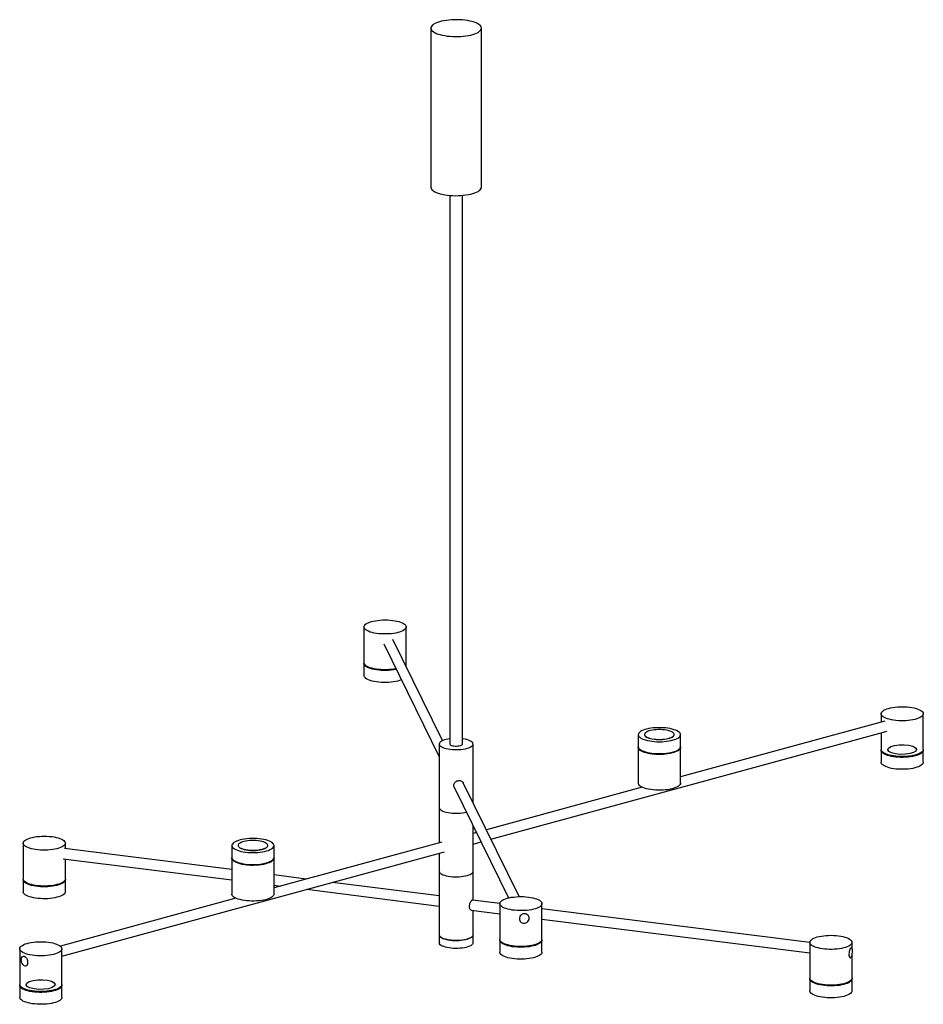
# Paper-space layout '_Dimétrica' of a CAD drawing. Header units: millimetres. Extents: x -517 to 554, y -82 to 1085.
import ezdxf

# ---------------------------------------------------------------- set-up
doc = ezdxf.new("R2010")
doc.units = ezdxf.units.MM

psp = doc.layouts.new('_Dimétrica')

# ---------------------------------------------------------------- linework, layer by layer
at = {"color": 7, "linetype": 'Continuous', "lineweight": 25}
for p, q in [((-30, 1074.8), (-30, 886.2)), ((30, 886.2), (30, 1074.8)), ((-7.5, 876.6), (-7.5, 226.3)), ((7.5, 226.3), (7.5, 876.6)), ((-109.3, 365), (-109.3, 322.6)), ((-59.3, 322.6), (-59.3, 365)), ((-16.1, 230.2), (-75, 350.2)), ((-85.8, 344.9), (-20, 211)), ((-109.3, 321.6), (-109.3, 307.5)), ((-59.3, 318.3), (-59.3, 321.6)), ((503.8, 262.1), (503.8, 252.1)), ((553.8, 219.7), (553.8, 262.1)), ((508, 253.2), (265.9, 187.2)), ((41.2, 113.5), (511.1, 241.6)), ((215.9, 237.3), (215.9, 223.2)), ((223.4, 237.5), (223.4, 237.3)), ((258.4, 237.3), (258.4, 237.5)), ((265.9, 223.2), (265.9, 237.3)), ((503.8, 239.6), (503.8, 219.7)), ((-20, 226.3), (-20, 109.2)), ((20, 156.7), (20, 226.3)), ((215.9, 222.2), (215.9, 179.8)), ((265.9, 179.8), (265.9, 222.2)), ((503.8, 218.7), (503.8, 204.6)), ((553.8, 204.6), (553.8, 218.7)), ((74.7, 45.3), (8.5, 180.2)), ((-2.3, 174.9), (62.1, 43.8)), ((220.7, 174.9), (35.9, 124.4)), ((20, 41.2), (20, 129.5)), ((24.1, 121.2), (20, 120.1)), ((-513.3, 108.7), (-513.3, 66.2)), ((-463.3, 102.1), (-463.3, 108.7)), ((-265.9, 105.9), (-265.9, 91.7)), ((-258.4, 106.1), (-258.4, 105.9)), ((-223.4, 105.9), (-223.4, 106.1)), ((-16.9, 110), (-215.9, 55.7)), ((-215.9, 91.7), (-215.9, 105.9)), ((20, 107.7), (29.5, 110.2)), ((-467.4, -25.3), (-13.8, 98.4)), ((-265.9, 77.3), (-464.2, 102.2)), ((-20, 96.7), (-20, -9.4)), ((-465.7, 90.3), (-265.9, 65.2)), ((-463.3, 66.2), (-463.3, 90)), ((-265.9, 90.8), (-265.9, 48.4)), ((-215.9, 48.4), (-215.9, 90.8)), ((-177.8, 66.2), (-215.9, 71)), ((-513.3, 65.3), (-513.3, 51.1)), ((-463.3, 51.1), (-463.3, 65.3)), ((-215.9, 58.9), (-208.1, 57.9)), ((-20, 46.3), (-146.6, 62.2)), ((-176.9, 54), (-20, 34.2)), ((-261, 43.4), (-469.2, -13.4)), ((51.7, 37.2), (19.3, 41.3)), ((51.7, 37), (51.7, -5.4)), ((101.7, -5.4), (101.7, 37)), ((17.8, 29.4), (51.7, 25.1)), ((20, -9.4), (20, 29.1)), ((419.3, -9.1), (101.7, 30.9)), ((75.3, 16.9), (75.4, 16.7)), ((86.1, 22), (86, 22.2)), ((101.7, 18.8), (419.3, -21.2)), ((51.7, -6.3), (51.7, -20.5)), ((101.7, -20.5), (101.7, -6.3)), ((419.3, -8.8), (419.3, -51.3)), ((469.3, -16.1), (469.3, -8.8)), ((-517.4, -16.5), (-517.4, -58.9)), ((-467.4, -58.9), (-467.4, -16.5)), ((468.5, -15.3), (468.4, -15.2)), ((-513.2, -25.4), (-513.3, -25.4)), ((466.9, -27.2), (467, -27.2)), ((469.3, -51.3), (469.3, -23.5)), ((-510.2, -37), (-510.1, -36.9)), ((419.3, -52.2), (419.3, -66.4)), ((469.3, -66.4), (469.3, -52.2)), ((-517.4, -59.8), (-517.4, -74)), ((-467.4, -74), (-467.4, -59.8))]:
    psp.add_line(p, q, dxfattribs=at)
at = {"color": 7, "linetype": 'Continuous', "lineweight": 25, "flags": 128}
for points in [[(-10.6, 1065.4), (-7.5, 1065.1), (-4.3, 1064.9), (-1.1, 1064.8), (2.2, 1064.8), (5.4, 1065), (8.5, 1065.2), (11.6, 1065.6), (14.5, 1066.1), (17.3, 1066.6), (19.8, 1067.3), (22.1, 1068.1), (24.2, 1068.9), (26, 1069.8), (27.4, 1070.8), (28.6, 1071.8), (29.4, 1072.8), (29.9, 1073.9), (30, 1075), (29.8, 1076.1), (29.2, 1077.1), (28.3, 1078.2), (27, 1079.2), (25.4, 1080.1), (23.6, 1081), (21.4, 1081.8), (19, 1082.5), (16.4, 1083.2), (13.6, 1083.7), (10.6, 1084.2), (7.5, 1084.5), (4.3, 1084.7), (1.1, 1084.8), (-2.2, 1084.8), (-5.4, 1084.6), (-8.5, 1084.4), (-11.6, 1084), (-14.5, 1083.6), (-17.3, 1083), (-19.8, 1082.3), (-22.1, 1081.5), (-24.2, 1080.7), (-26, 1079.8), (-27.4, 1078.8), (-28.6, 1077.8), (-29.4, 1076.8), (-29.9, 1075.7), (-30, 1074.6), (-29.8, 1073.5), (-29.2, 1072.5), (-28.3, 1071.4), (-27, 1070.4), (-25.4, 1069.5), (-23.6, 1068.6), (-21.4, 1067.8), (-19, 1067.1), (-16.4, 1066.4), (-13.6, 1065.9), (-10.6, 1065.4)], [(-30, 886.2), (-30, 886.1), (-29.8, 885), (-29.2, 883.9), (-28.3, 882.9), (-27, 881.9), (-25.4, 880.9), (-23.6, 880), (-21.4, 879.2), (-19, 878.5), (-16.4, 877.9), (-13.6, 877.3), (-10.6, 876.9)], [(-10.6, 876.9), (-7.5, 876.6), (-4.3, 876.3), (-1.1, 876.2), (2.2, 876.3), (5.4, 876.4), (8.5, 876.7), (11.6, 877), (14.5, 877.5), (17.3, 878.1), (19.8, 878.7), (22.1, 879.5), (24.2, 880.3), (26, 881.2), (27.4, 882.2), (28.6, 883.2), (29.4, 884.3), (29.9, 885.3), (30, 886.2)], [(-75.5, 372.8), (-72.8, 372.4), (-70.2, 371.9), (-67.9, 371.3), (-65.8, 370.6), (-63.9, 369.8), (-62.4, 369), (-61.1, 368.1), (-60.2, 367.1), (-59.6, 366.2), (-59.3, 365.2), (-59.4, 364.2), (-59.9, 363.2), (-60.7, 362.3), (-61.8, 361.4), (-63.3, 360.5), (-65, 359.7), (-67, 359), (-69.3, 358.3), (-71.7, 357.8), (-74.4, 357.3), (-77.1, 357), (-80, 356.8), (-83, 356.7), (-85.9, 356.7), (-88.9, 356.8), (-91.8, 357), (-94.5, 357.4), (-97.2, 357.8), (-99.6, 358.4), (-101.8, 359), (-103.8, 359.8), (-105.5, 360.6), (-106.9, 361.5), (-108, 362.4), (-108.8, 363.3), (-109.2, 364.3), (-109.3, 365.3), (-109, 366.3), (-108.4, 367.2), (-107.4, 368.2), (-106.1, 369.1), (-104.5, 369.9), (-102.7, 370.7), (-100.5, 371.3), (-98.2, 371.9), (-95.6, 372.4), (-92.9, 372.8), (-90, 373.1), (-87.1, 373.3), (-84.2, 373.3), (-81.2, 373.3), (-78.3, 373.1), (-75.5, 372.8)], [(-71.3, 315.4), (-71.7, 315.4), (-74.4, 314.9), (-77.1, 314.6), (-80, 314.4), (-83, 314.2), (-85.9, 314.2), (-88.9, 314.4), (-91.8, 314.6), (-94.5, 315), (-97.2, 315.4), (-99.6, 316), (-101.8, 316.6), (-103.8, 317.4), (-105.5, 318.2), (-106.9, 319), (-108, 319.9), (-108.8, 320.9), (-109.2, 321.9), (-109.3, 322.6)], [(-70.9, 314.6), (-71.7, 314.4), (-74.4, 314), (-77.1, 313.6), (-80, 313.4), (-83, 313.3), (-85.9, 313.3), (-88.9, 313.4), (-91.8, 313.7), (-94.5, 314), (-97.2, 314.5), (-99.6, 315), (-101.8, 315.7), (-103.8, 316.4), (-105.5, 317.2), (-106.9, 318.1), (-108, 319), (-108.8, 320), (-109.2, 320.9), (-109.3, 321.9), (-109.3, 322.1)], [(-64.8, 302.3), (-65, 302.2), (-67, 301.5), (-69.3, 300.8), (-71.7, 300.3), (-74.4, 299.8), (-77.1, 299.5), (-80, 299.3), (-83, 299.2), (-85.9, 299.2), (-88.9, 299.3), (-91.8, 299.5), (-94.5, 299.9), (-97.2, 300.3), (-99.6, 300.9), (-101.8, 301.5), (-103.8, 302.3), (-105.5, 303.1), (-106.9, 303.9), (-108, 304.9), (-108.8, 305.8), (-109.2, 306.8), (-109.3, 307.5)], [(537.6, 269.9), (540.3, 269.5), (542.9, 269), (545.2, 268.4), (547.3, 267.7), (549.2, 266.9), (550.7, 266.1), (552, 265.2), (552.9, 264.2), (553.5, 263.3), (553.8, 262.3), (553.7, 261.3), (553.2, 260.3), (552.4, 259.4), (551.3, 258.5), (549.8, 257.6), (548.1, 256.8), (546.1, 256.1), (543.8, 255.4), (541.4, 254.9), (538.7, 254.4), (535.9, 254.1), (533.1, 253.9), (530.1, 253.8), (527.2, 253.8), (524.2, 253.9), (521.3, 254.1), (518.6, 254.5), (515.9, 254.9), (513.5, 255.5), (511.3, 256.1), (509.3, 256.9), (507.6, 257.7), (506.2, 258.6), (505.1, 259.5), (504.3, 260.4), (503.9, 261.4), (503.8, 262.4), (504.1, 263.4), (504.7, 264.3), (505.7, 265.3), (507, 266.2), (508.6, 267), (510.4, 267.8), (512.6, 268.4), (514.9, 269), (517.5, 269.5), (520.2, 269.9), (523.1, 270.2), (526, 270.4), (528.9, 270.4), (531.9, 270.4), (534.8, 270.2), (537.6, 269.9)], [(232.1, 229.5), (234.9, 229.2), (237.8, 229), (240.8, 229), (243.7, 229), (246.6, 229.2), (249.5, 229.5), (252.2, 229.9), (254.7, 230.4), (257.1, 231), (259.2, 231.6), (261.1, 232.4), (262.7, 233.2), (264, 234.1), (265, 235.1), (265.6, 236), (265.9, 237), (265.8, 238), (265.4, 239), (264.6, 239.9), (263.5, 240.8), (262.1, 241.7), (260.4, 242.5), (258.4, 243.2), (256.2, 243.9), (253.7, 244.5), (251.1, 244.9), (248.3, 245.3), (245.5, 245.5), (242.5, 245.6), (239.6, 245.6), (236.6, 245.5), (233.7, 245.3), (230.9, 244.9), (228.3, 244.5), (225.8, 244), (223.6, 243.3), (221.6, 242.6), (219.8, 241.8), (218.4, 240.9), (217.3, 240), (216.5, 239.1), (216, 238.1), (215.9, 237.1), (216.1, 236.1), (216.7, 235.2), (217.7, 234.2), (218.9, 233.3), (220.5, 232.5), (222.4, 231.7), (224.5, 231), (226.8, 230.4), (229.4, 229.9), (232.1, 229.5)], [(234.7, 232.1), (237.1, 231.8), (239.6, 231.7), (242.1, 231.7), (244.5, 231.8), (246.9, 232.1), (249.2, 232.4), (251.3, 232.9), (253.2, 233.4), (254.9, 234), (256.2, 234.7), (257.3, 235.5), (258, 236.3), (258.3, 237.1), (258.4, 237.9), (258, 238.8), (257.3, 239.6), (256.3, 240.3), (255, 241), (253.3, 241.6), (251.4, 242.2), (249.3, 242.6), (247.1, 243), (244.7, 243.2), (242.2, 243.4), (239.7, 243.4), (237.2, 243.2), (234.9, 243), (232.6, 242.7), (230.5, 242.2), (228.6, 241.7), (226.9, 241.1), (225.6, 240.4), (224.5, 239.6), (223.8, 238.8), (223.4, 238), (223.4, 237.1), (223.8, 236.3), (224.5, 235.5), (225.5, 234.8), (226.8, 234.1), (228.5, 233.4), (230.3, 232.9), (232.4, 232.4), (234.7, 232.1)], [(223.4, 237.3), (223.4, 236.9), (223.8, 236.1), (224.5, 235.3), (225.5, 234.5), (226.8, 233.8), (228.5, 233.2), (230.3, 232.6), (232.4, 232.2), (234.7, 231.8)], [(234.7, 231.8), (237.1, 231.6), (239.6, 231.5), (242.1, 231.5), (244.5, 231.6), (246.9, 231.8), (249.2, 232.2), (251.3, 232.6), (253.2, 233.2), (254.9, 233.8), (256.2, 234.5), (257.3, 235.2), (258, 236), (258.3, 236.9), (258.4, 237.3)], [(-7.5, 232.5), (-9.7, 232.1), (-12, 231.6), (-14, 231), (-15.8, 230.4), (-17.3, 229.6), (-18.5, 228.8), (-19.3, 228), (-19.8, 227.1), (-20, 226.2), (-19.8, 225.3), (-19.3, 224.5), (-18.4, 223.6), (-17.1, 222.8), (-15.6, 222.1), (-13.8, 221.5), (-11.8, 220.9), (-9.5, 220.4), (-7.1, 220)], [(-7.5, 226.3), (-7.4, 226), (-7.1, 225.4), (-6.4, 224.9), (-5.4, 224.5), (-4.1, 224.2), (-2.7, 223.9)], [(-7.1, 220), (-4.5, 219.8), (-1.9, 219.6), (0.8, 219.6), (3.5, 219.7), (6, 219.9), (8.5, 220.2), (10.9, 220.7), (13, 221.2), (14.9, 221.8), (16.6, 222.5), (17.9, 223.3), (18.9, 224.1), (19.6, 225), (20, 225.9), (19.9, 226.8), (19.6, 227.6), (18.9, 228.5), (17.8, 229.3), (16.4, 230.1), (14.7, 230.8), (12.8, 231.4), (10.7, 231.9), (8.3, 232.3), (7.5, 232.5)], [(-2.7, 223.9), (-1.1, 223.8), (0.5, 223.8), (2.1, 223.9), (3.6, 224.1), (5, 224.4), (6.1, 224.8), (6.9, 225.3), (7.4, 225.8), (7.5, 226.3)], [(215.9, 223.2), (215.9, 223), (216.1, 222), (216.7, 221), (217.7, 220.1), (218.9, 219.2), (220.5, 218.3), (222.4, 217.6), (224.5, 216.9), (226.8, 216.3), (229.4, 215.8), (232.1, 215.4)], [(265.9, 222.7), (265.9, 222.4), (265.8, 221.4), (265.3, 220.5), (264.5, 219.5), (263.4, 218.6), (262, 217.7), (260.2, 216.9), (258.2, 216.2), (256, 215.6), (253.5, 215), (250.8, 214.6), (248.1, 214.2), (245.2, 214), (242.2, 213.9), (239.3, 213.9), (236.3, 214), (233.5, 214.3), (230.7, 214.6), (228.1, 215.1), (225.6, 215.6), (223.4, 216.3), (221.4, 217), (219.7, 217.8), (218.3, 218.7), (217.2, 219.6), (216.4, 220.5), (216, 221.5), (215.9, 222.5), (215.9, 222.7)], [(232.1, 215.4), (234.9, 215.1), (237.8, 214.9), (240.8, 214.8), (243.7, 214.9), (246.6, 215.1), (249.5, 215.3), (252.2, 215.7), (254.7, 216.2), (257.1, 216.8), (259.2, 217.5), (261.1, 218.3), (262.7, 219.1), (264, 220), (265, 220.9), (265.6, 221.9), (265.9, 222.9), (265.9, 223.2)], [(218, 219.8), (218.3, 219.5), (219.5, 218.6), (221, 217.7), (222.8, 217), (224.9, 216.3), (227.2, 215.7), (229.7, 215.1), (232.4, 214.7)], [(232.4, 214.7), (235.2, 214.4), (238.1, 214.3), (241.1, 214.2), (244, 214.3), (246.9, 214.5), (249.7, 214.8), (252.4, 215.2), (254.9, 215.7), (257.2, 216.4), (259.2, 217.1), (261, 217.9), (262.5, 218.7), (263.6, 219.6), (263.8, 219.8)], [(553.8, 219.7), (553.7, 218.9), (553.2, 217.9), (552.4, 217), (551.3, 216), (549.8, 215.2), (548.1, 214.4), (546.1, 213.7), (543.8, 213), (541.4, 212.5), (538.7, 212), (535.9, 211.7), (533.1, 211.5), (530.1, 211.3), (527.2, 211.4), (524.2, 211.5), (521.3, 211.7), (518.6, 212.1), (515.9, 212.5), (513.5, 213.1), (511.3, 213.7), (509.3, 214.5), (507.6, 215.3), (506.2, 216.1), (505.1, 217), (504.3, 218), (503.9, 219), (503.8, 219.7)], [(553.7, 219.2), (553.8, 218.9), (553.7, 217.9), (553.2, 217), (552.4, 216), (551.3, 215.1), (549.8, 214.2), (548.1, 213.4), (546.1, 212.7), (543.8, 212.1), (541.4, 211.5), (538.7, 211.1), (535.9, 210.7), (533.1, 210.5), (530.1, 210.4), (527.2, 210.4), (524.2, 210.5), (521.3, 210.8), (518.6, 211.1), (515.9, 211.6), (513.5, 212.1), (511.3, 212.8), (509.3, 213.5), (507.6, 214.3), (506.2, 215.2), (505.1, 216.1), (504.3, 217.1), (503.9, 218), (503.8, 219), (503.8, 219.2)], [(551.7, 216.3), (551, 215.7), (549.7, 214.8), (548.1, 214), (546.2, 213.2), (544, 212.5), (541.6, 212), (539, 211.5), (536.2, 211.1), (533.4, 210.9), (530.5, 210.7), (527.5, 210.7), (524.6, 210.8), (521.7, 211.1), (518.9, 211.4), (516.3, 211.9), (513.9, 212.5), (511.7, 213.1), (509.8, 213.9), (508.1, 214.7), (506.8, 215.5), (505.9, 216.3)], [(553.8, 204.6), (553.7, 203.8), (553.2, 202.8), (552.4, 201.9), (551.3, 201), (549.8, 200.1), (548.1, 199.3), (546.1, 198.6), (543.8, 197.9), (541.4, 197.4), (538.7, 196.9), (535.9, 196.6), (533.1, 196.4), (530.1, 196.3), (527.2, 196.3), (524.2, 196.4), (521.3, 196.6), (518.6, 197), (515.9, 197.4), (513.5, 198), (511.3, 198.6), (509.3, 199.4), (507.6, 200.2), (506.2, 201), (505.1, 202), (504.3, 202.9), (503.9, 203.9), (503.8, 204.6)], [(265.9, 179.8), (265.8, 179), (265.3, 178), (264.5, 177.1), (263.4, 176.2), (262, 175.3), (260.2, 174.5), (258.2, 173.8), (256, 173.1), (253.5, 172.6), (250.8, 172.1), (248.1, 171.8), (245.2, 171.6), (242.2, 171.5), (239.3, 171.5), (236.3, 171.6), (233.5, 171.8), (230.7, 172.2), (228.1, 172.6), (225.6, 173.2), (223.4, 173.8), (221.4, 174.6), (219.7, 175.4), (218.3, 176.3), (217.2, 177.2), (216.4, 178.1), (216, 179.1), (215.9, 179.8)], [(-20, 150.8), (-20, 150.8), (-19.8, 149.9), (-19.3, 149), (-18.4, 148.2), (-17.1, 147.4), (-15.6, 146.7), (-13.8, 146), (-11.8, 145.5), (-9.5, 145), (-7.1, 144.6)], [(-20, 150.8), (-20, 150.8), (-19.8, 149.9), (-19.3, 149), (-18.4, 148.2), (-17.1, 147.4), (-15.6, 146.7), (-13.8, 146), (-11.8, 145.5), (-9.5, 145), (-7.1, 144.6)], [(-479.4, 116.5), (-476.7, 116.1), (-474.2, 115.5), (-471.9, 114.9), (-469.7, 114.2), (-467.9, 113.5), (-466.3, 112.6), (-465.1, 111.7), (-464.1, 110.8), (-463.5, 109.8), (-463.3, 108.9), (-463.4, 107.9), (-463.9, 106.9), (-464.6, 105.9), (-465.8, 105), (-467.2, 104.2), (-469, 103.4), (-471, 102.6), (-473.2, 102), (-475.7, 101.5), (-478.3, 101), (-481.1, 100.7), (-484, 100.4), (-486.9, 100.3), (-489.9, 100.3), (-492.8, 100.5), (-495.7, 100.7), (-498.5, 101.1), (-501.1, 101.5), (-503.6, 102.1), (-505.8, 102.7), (-507.8, 103.4), (-509.5, 104.3), (-510.9, 105.1), (-512, 106), (-512.8, 107), (-513.2, 108), (-513.3, 109), (-513, 109.9), (-512.4, 110.9), (-511.4, 111.8), (-510.1, 112.7), (-508.5, 113.6), (-506.6, 114.3), (-504.5, 115), (-502.1, 115.6), (-499.6, 116.1), (-496.9, 116.5), (-494, 116.8), (-491.1, 116.9), (-488.1, 117), (-485.2, 116.9), (-482.3, 116.7), (-479.4, 116.5)], [(-249.7, 98.1), (-246.9, 97.8), (-244, 97.6), (-241, 97.5), (-238.1, 97.6), (-235.2, 97.8), (-232.3, 98.1), (-229.6, 98.4), (-227, 98.9), (-224.7, 99.5), (-222.5, 100.2), (-220.7, 101), (-219.1, 101.8), (-217.8, 102.7), (-216.8, 103.6), (-216.2, 104.6), (-215.9, 105.6), (-216, 106.6), (-216.4, 107.5), (-217.2, 108.5), (-218.3, 109.4), (-219.7, 110.3), (-221.4, 111.1), (-223.4, 111.8), (-225.6, 112.5), (-228.1, 113), (-230.7, 113.5), (-233.5, 113.8), (-236.3, 114.1), (-239.3, 114.2), (-242.2, 114.2), (-245.2, 114.1), (-248.1, 113.9), (-250.8, 113.5), (-253.5, 113.1), (-256, 112.5), (-258.2, 111.9), (-260.2, 111.2), (-262, 110.4), (-263.4, 109.5), (-264.5, 108.6), (-265.3, 107.6), (-265.8, 106.7), (-265.9, 105.7), (-265.6, 104.7), (-265, 103.7), (-264.1, 102.8), (-262.9, 101.9), (-261.3, 101.1), (-259.4, 100.3), (-257.3, 99.6), (-255, 99), (-252.4, 98.5), (-249.7, 98.1)], [(-247.1, 100.7), (-244.7, 100.4), (-242.2, 100.3), (-239.7, 100.3), (-237.2, 100.4), (-234.9, 100.6), (-232.6, 101), (-230.5, 101.4), (-228.6, 102), (-226.9, 102.6), (-225.6, 103.3), (-224.5, 104.1), (-223.8, 104.8), (-223.4, 105.7), (-223.4, 106.5), (-223.8, 107.3), (-224.5, 108.1), (-225.5, 108.9), (-226.8, 109.6), (-228.5, 110.2), (-230.3, 110.8), (-232.4, 111.2), (-234.7, 111.6), (-237.1, 111.8), (-239.6, 111.9), (-242.1, 111.9), (-244.5, 111.8), (-246.9, 111.6), (-249.2, 111.2), (-251.3, 110.8), (-253.2, 110.3), (-254.9, 109.6), (-256.2, 108.9), (-257.3, 108.2), (-258, 107.4), (-258.3, 106.6), (-258.4, 105.7), (-258, 104.9), (-257.3, 104.1), (-256.3, 103.3), (-255, 102.6), (-253.3, 102), (-251.4, 101.5), (-249.3, 101), (-247.1, 100.7)], [(-258.4, 105.9), (-258.4, 105.5), (-258, 104.7), (-257.3, 103.9), (-256.3, 103.1), (-255, 102.4), (-253.3, 101.8), (-251.4, 101.2), (-249.3, 100.8), (-247.1, 100.4)], [(-247.1, 100.4), (-244.7, 100.2), (-242.2, 100.1), (-239.7, 100.1), (-237.2, 100.2), (-234.9, 100.4), (-232.6, 100.7), (-230.5, 101.2), (-228.6, 101.7), (-226.9, 102.4), (-225.6, 103.1), (-224.5, 103.8), (-223.8, 104.6), (-223.4, 105.4), (-223.4, 105.9)], [(-265.9, 91.7), (-265.9, 91.5), (-265.6, 90.6), (-265, 89.6), (-264.1, 88.6), (-262.9, 87.8), (-261.3, 86.9), (-259.4, 86.1), (-257.3, 85.5), (-255, 84.9), (-252.4, 84.3), (-249.7, 83.9)], [(-215.9, 91.3), (-215.9, 91), (-216, 90), (-216.5, 89), (-217.3, 88.1), (-218.4, 87.2), (-219.8, 86.3), (-221.6, 85.5), (-223.6, 84.8), (-225.8, 84.1), (-228.3, 83.6), (-230.9, 83.1), (-233.7, 82.8), (-236.6, 82.6), (-239.6, 82.5), (-242.5, 82.5), (-245.5, 82.6), (-248.3, 82.8), (-251.1, 83.2), (-253.7, 83.6), (-256.2, 84.2), (-258.4, 84.8), (-260.4, 85.6), (-262.1, 86.4), (-263.5, 87.3), (-264.6, 88.2), (-265.4, 89.1), (-265.8, 90.1), (-265.9, 91.1), (-265.9, 91.3)], [(-263.8, 88.4), (-263.5, 88.1), (-262.3, 87.2), (-260.8, 86.3), (-259, 85.5), (-256.9, 84.8), (-254.6, 84.2), (-252.1, 83.7), (-249.4, 83.3)], [(-249.7, 83.9), (-246.9, 83.6), (-244, 83.5), (-241, 83.4), (-238.1, 83.5), (-235.2, 83.6), (-232.3, 83.9), (-229.6, 84.3), (-227, 84.8), (-224.7, 85.4), (-222.5, 86.1), (-220.7, 86.8), (-219.1, 87.7), (-217.8, 88.6), (-216.8, 89.5), (-216.2, 90.5), (-215.9, 91.4), (-215.9, 91.7)], [(-249.4, 83.3), (-246.6, 83), (-243.6, 82.8), (-240.7, 82.8), (-237.7, 82.9), (-234.8, 83.1), (-232, 83.4), (-229.4, 83.8), (-226.9, 84.3), (-224.6, 84.9), (-222.5, 85.6), (-220.8, 86.4), (-219.3, 87.3), (-218.2, 88.2), (-218, 88.4)], [(-20, 75.4), (-20, 75.4), (-19.8, 74.5), (-19.3, 73.6), (-18.4, 72.8), (-17.1, 72), (-15.6, 71.3), (-13.8, 70.6), (-11.8, 70), (-9.5, 69.6), (-7.1, 69.2)], [(-20, 75.4), (-20, 75.4), (-19.8, 74.5), (-19.3, 73.6), (-18.4, 72.8), (-17.1, 72), (-15.6, 71.3), (-13.8, 70.6), (-11.8, 70), (-9.5, 69.6), (-7.1, 69.2)], [(-7.1, 69.2), (-4.5, 68.9), (-1.9, 68.8), (0.8, 68.8), (3.5, 68.9), (6, 69.1), (8.5, 69.4), (10.9, 69.8), (13, 70.4), (14.9, 71), (16.6, 71.7), (17.9, 72.5), (18.9, 73.3), (19.6, 74.1), (20, 75), (20, 75.4)], [(-7.1, 69.2), (-4.5, 68.9), (-1.9, 68.8), (0.8, 68.8), (3.5, 68.9), (6, 69.1), (8.5, 69.4), (10.9, 69.8), (13, 70.4), (14.9, 71), (16.6, 71.7), (17.9, 72.5), (18.9, 73.3), (19.6, 74.1), (20, 75), (20, 75.4)], [(-463.3, 66.2), (-463.4, 65.4), (-463.9, 64.5), (-464.6, 63.5), (-465.8, 62.6), (-467.2, 61.7), (-469, 60.9), (-471, 60.2), (-473.2, 59.6), (-475.7, 59), (-478.3, 58.6), (-481.1, 58.2), (-484, 58), (-486.9, 57.9), (-489.9, 57.9), (-492.8, 58), (-495.7, 58.3), (-498.5, 58.6), (-501.1, 59.1), (-503.6, 59.6), (-505.8, 60.3), (-507.8, 61), (-509.5, 61.8), (-510.9, 62.7), (-512, 63.6), (-512.8, 64.6), (-513.2, 65.5), (-513.3, 66.2)], [(-463.3, 65.8), (-463.3, 65.5), (-463.4, 64.5), (-463.9, 63.5), (-464.6, 62.6), (-465.8, 61.7), (-467.2, 60.8), (-469, 60), (-471, 59.3), (-473.2, 58.6), (-475.7, 58.1), (-478.3, 57.6), (-481.1, 57.3), (-484, 57.1), (-486.9, 57), (-489.9, 57), (-492.8, 57.1), (-495.7, 57.3), (-498.5, 57.7), (-501.1, 58.1), (-503.6, 58.7), (-505.8, 59.3), (-507.8, 60.1), (-509.5, 60.9), (-510.9, 61.7), (-512, 62.7), (-512.8, 63.6), (-513.2, 64.6), (-513.3, 65.6), (-513.2, 65.8)], [(-465.4, 62.9), (-466.1, 62.2), (-467.4, 61.3), (-469, 60.5), (-470.9, 59.8), (-473.1, 59.1), (-475.5, 58.5), (-478.1, 58), (-480.8, 57.7), (-483.7, 57.4), (-486.6, 57.3), (-489.6, 57.3), (-492.5, 57.4), (-495.4, 57.6), (-498.1, 58), (-500.8, 58.5), (-503.2, 59), (-505.4, 59.7), (-507.3, 60.4), (-509, 61.2), (-510.3, 62.1), (-511.2, 62.9)], [(-463.3, 51.1), (-463.4, 50.4), (-463.9, 49.4), (-464.6, 48.4), (-465.8, 47.5), (-467.2, 46.7), (-469, 45.9), (-471, 45.1), (-473.2, 44.5), (-475.7, 43.9), (-478.3, 43.5), (-481.1, 43.2), (-484, 42.9), (-486.9, 42.8), (-489.9, 42.8), (-492.8, 43), (-495.7, 43.2), (-498.5, 43.5), (-501.1, 44), (-503.6, 44.6), (-505.8, 45.2), (-507.8, 45.9), (-509.5, 46.7), (-510.9, 47.6), (-512, 48.5), (-512.8, 49.5), (-513.2, 50.5), (-513.3, 51.1)], [(-215.9, 48.4), (-216, 47.6), (-216.5, 46.6), (-217.3, 45.7), (-218.4, 44.7), (-219.8, 43.9), (-221.6, 43.1), (-223.6, 42.4), (-225.8, 41.7), (-228.3, 41.2), (-230.9, 40.7), (-233.7, 40.4), (-236.6, 40.2), (-239.6, 40), (-242.5, 40.1), (-245.5, 40.2), (-248.3, 40.4), (-251.1, 40.8), (-253.7, 41.2), (-256.2, 41.8), (-258.4, 42.4), (-260.4, 43.2), (-262.1, 44), (-263.5, 44.8), (-264.6, 45.7), (-265.4, 46.7), (-265.8, 47.7), (-265.9, 48.4)], [(85.6, 44.8), (88.3, 44.4), (90.8, 43.9), (93.2, 43.3), (95.3, 42.6), (97.1, 41.8), (98.7, 41), (99.9, 40.1), (100.9, 39.2), (101.5, 38.2), (101.7, 37.2), (101.6, 36.2), (101.2, 35.3), (100.4, 34.3), (99.2, 33.4), (97.8, 32.5), (96, 31.7), (94, 31), (91.8, 30.4), (89.3, 29.8), (86.7, 29.4), (83.9, 29), (81, 28.8), (78.1, 28.7), (75.1, 28.7), (72.2, 28.8), (69.3, 29.1), (66.5, 29.4), (63.9, 29.9), (61.4, 30.4), (59.2, 31.1), (57.2, 31.8), (55.5, 32.6), (54.1, 33.5), (53, 34.4), (52.2, 35.4), (51.8, 36.3), (51.7, 37.3), (52, 38.3), (52.6, 39.3), (53.6, 40.2), (54.9, 41.1), (56.5, 41.9), (58.4, 42.7), (60.5, 43.4), (62.9, 44), (65.4, 44.5), (68.2, 44.8), (71, 45.1), (73.9, 45.3), (76.9, 45.4), (79.8, 45.3), (82.7, 45.1), (85.6, 44.8)], [(86.7, 19.7), (86.5, 21.1), (85.9, 22.4), (85.1, 23.5), (83.9, 24.3), (82.6, 24.8), (81.1, 25), (79.7, 24.9), (78.2, 24.4), (77, 23.5), (76, 22.4), (75.3, 21.2), (74.9, 19.8), (74.9, 18.3), (75.3, 17), (76, 15.8), (77, 14.8), (78.2, 14.1), (79.7, 13.8), (81.1, 13.7), (82.6, 14.1), (83.9, 14.8), (85.1, 15.7), (85.9, 16.9), (86.5, 18.3), (86.7, 19.7)], [(20, 0), (19.8, -0.8), (19.3, -1.7), (18.5, -2.6), (17.3, -3.4), (15.8, -4.1), (14, -4.8), (12, -5.3), (9.7, -5.8), (7.3, -6.2), (4.8, -6.5), (2.1, -6.6), (-0.5, -6.7), (-3.2, -6.6), (-5.8, -6.4), (-8.3, -6.1), (-10.7, -5.6), (-12.8, -5.1), (-14.7, -4.5), (-16.4, -3.8), (-17.8, -3), (-18.9, -2.2), (-19.6, -1.4), (-19.9, -0.5), (-20, 0)], [(-20, 0), (-20, 0), (-19.8, -0.9), (-19.3, -1.8), (-18.4, -2.6), (-17.1, -3.4), (-15.6, -4.2), (-13.8, -4.8), (-11.8, -5.4), (-9.5, -5.9), (-7.1, -6.2)], [(-7.1, -6.2), (-4.5, -6.5), (-1.9, -6.6), (0.8, -6.7), (3.5, -6.6), (6, -6.4), (8.5, -6), (10.9, -5.6), (13, -5.1), (14.9, -4.4), (16.6, -3.7), (17.9, -3), (18.9, -2.1), (19.6, -1.3), (20, -0.4), (20, 0)], [(-483.6, -8.7), (-480.9, -9.1), (-478.3, -9.6), (-476, -10.2), (-473.9, -10.9), (-472, -11.7), (-470.4, -12.5), (-469.2, -13.4), (-468.3, -14.3), (-467.7, -15.3), (-467.4, -16.3), (-467.5, -17.3), (-468, -18.2), (-468.8, -19.2), (-469.9, -20.1), (-471.3, -21), (-473.1, -21.8), (-475.1, -22.5), (-477.4, -23.1), (-479.8, -23.7), (-482.5, -24.1), (-485.2, -24.5), (-488.1, -24.7), (-491.1, -24.8), (-494, -24.8), (-497, -24.7), (-499.8, -24.4), (-502.6, -24.1), (-505.2, -23.6), (-507.7, -23.1), (-509.9, -22.4), (-511.9, -21.7), (-513.6, -20.9), (-515, -20), (-516.1, -19.1), (-516.9, -18.1), (-517.3, -17.2), (-517.4, -16.2), (-517.1, -15.2), (-516.5, -14.2), (-515.5, -13.3), (-514.2, -12.4), (-512.6, -11.6), (-510.8, -10.8), (-508.6, -10.1), (-506.3, -9.5), (-503.7, -9), (-501, -8.6), (-498.1, -8.4), (-495.2, -8.2), (-492.3, -8.1), (-489.3, -8.2), (-486.4, -8.4), (-483.6, -8.7)], [(20, -9.4), (19.8, -10.3), (19.3, -11.1), (18.5, -12), (17.3, -12.8), (15.8, -13.5), (14, -14.2), (12, -14.8), (9.7, -15.3), (7.3, -15.6), (4.8, -15.9), (2.1, -16.1), (-0.5, -16.1), (-3.2, -16), (-5.8, -15.8), (-8.3, -15.5), (-10.7, -15.1), (-12.8, -14.5), (-14.7, -13.9), (-16.4, -13.2), (-17.8, -12.5), (-18.9, -11.7), (-19.6, -10.8), (-19.9, -9.9), (-20, -9.4)], [(101.7, -5.4), (101.6, -6.2), (101.2, -7.2), (100.4, -8.1), (99.2, -9), (97.8, -9.9), (96, -10.7), (94, -11.4), (91.8, -12.1), (89.3, -12.6), (86.7, -13.1), (83.9, -13.4), (81, -13.6), (78.1, -13.7), (75.1, -13.7), (72.2, -13.6), (69.3, -13.4), (66.5, -13), (63.9, -12.6), (61.4, -12), (59.2, -11.4), (57.2, -10.6), (55.5, -9.8), (54.1, -8.9), (53, -8), (52.2, -7.1), (51.8, -6.1), (51.7, -5.4)], [(101.7, -5.9), (101.7, -6.1), (101.6, -7.1), (101.2, -8.1), (100.4, -9.1), (99.2, -10), (97.8, -10.8), (96, -11.6), (94, -12.4), (91.8, -13), (89.3, -13.5), (86.7, -14), (83.9, -14.3), (81, -14.6), (78.1, -14.7), (75.1, -14.7), (72.2, -14.5), (69.3, -14.3), (66.5, -14), (63.9, -13.5), (61.4, -12.9), (59.2, -12.3), (57.2, -11.6), (55.5, -10.8), (54.1, -9.9), (53, -9), (52.2, -8), (51.8, -7), (51.7, -6.1), (51.8, -5.9)], [(99.6, -8.8), (98.9, -9.4), (97.6, -10.3), (96, -11.1), (94.1, -11.9), (91.9, -12.5), (89.5, -13.1), (86.9, -13.6), (84.2, -14), (81.3, -14.2), (78.4, -14.3), (75.4, -14.3), (72.5, -14.2), (69.6, -14), (66.9, -13.6), (64.3, -13.2), (61.8, -12.6), (59.6, -12), (57.7, -11.2), (56, -10.4), (54.7, -9.5), (53.8, -8.8)], [(453.2, -1), (455.9, -1.4), (458.4, -2), (460.8, -2.6), (462.9, -3.2), (464.7, -4), (466.3, -4.9), (467.5, -5.8), (468.5, -6.7), (469.1, -7.7), (469.3, -8.6), (469.2, -9.6), (468.8, -10.6), (468, -11.6), (466.8, -12.5), (465.4, -13.3), (463.6, -14.1), (461.6, -14.9), (459.4, -15.5), (456.9, -16), (454.3, -16.5), (451.5, -16.8), (448.6, -17), (445.7, -17.2), (442.7, -17.2), (439.8, -17), (436.9, -16.8), (434.1, -16.4), (431.5, -16), (429, -15.4), (426.8, -14.8), (424.8, -14.1), (423.1, -13.2), (421.7, -12.4), (420.6, -11.5), (419.8, -10.5), (419.4, -9.5), (419.3, -8.5), (419.6, -7.6), (420.2, -6.6), (421.2, -5.7), (422.5, -4.8), (424.1, -3.9), (426, -3.2), (428.1, -2.5), (430.5, -1.9), (433, -1.4), (435.8, -1), (438.6, -0.7), (441.5, -0.6), (444.5, -0.5), (447.4, -0.6), (450.3, -0.7), (453.2, -1)], [(101.7, -20.5), (101.6, -21.3), (101.2, -22.3), (100.4, -23.2), (99.2, -24.1), (97.8, -25), (96, -25.8), (94, -26.5), (91.8, -27.1), (89.3, -27.7), (86.7, -28.1), (83.9, -28.5), (81, -28.7), (78.1, -28.8), (75.1, -28.8), (72.2, -28.7), (69.3, -28.4), (66.5, -28.1), (63.9, -27.6), (61.4, -27.1), (59.2, -26.4), (57.2, -25.7), (55.5, -24.9), (54.1, -24), (53, -23.1), (52.2, -22.2), (51.8, -21.2), (51.7, -20.5)], [(467.7, -15.6), (467.2, -16.2), (466.7, -17.2), (466.3, -18.4), (465.9, -19.8), (465.7, -21.2), (465.6, -22.7), (465.6, -24.1), (465.8, -25.3), (466.1, -26.3), (466.5, -26.9), (466.9, -27.2), (467.4, -27.1), (468, -26.6), (468.5, -25.8), (469, -24.7), (469.3, -23.4), (469.6, -21.9), (469.8, -20.4), (469.8, -19), (469.7, -17.7), (469.5, -16.6), (469.2, -15.8), (468.7, -15.4), (468.2, -15.3), (467.7, -15.6)], [(-515.6, -29.6), (-515.4, -28.3), (-515.1, -27.1), (-514.5, -26.2), (-513.8, -25.6), (-512.9, -25.3), (-512, -25.4), (-511, -25.9), (-510.1, -26.7), (-509.3, -27.8), (-508.7, -29.1), (-508.2, -30.5), (-508, -32), (-508, -33.4), (-508.2, -34.7), (-508.7, -35.8), (-509.3, -36.5), (-510.1, -37), (-511, -37), (-512, -36.7), (-512.9, -36.1), (-513.8, -35.1), (-514.5, -33.9), (-515.1, -32.5), (-515.4, -31.1), (-515.6, -29.6)], [(469.3, -51.3), (469.2, -52.1), (468.8, -53), (468, -54), (466.8, -54.9), (465.4, -55.8), (463.6, -56.6), (461.6, -57.3), (459.4, -57.9), (456.9, -58.5), (454.3, -58.9), (451.5, -59.2), (448.6, -59.5), (445.7, -59.6), (442.7, -59.6), (439.8, -59.5), (436.9, -59.2), (434.1, -58.9), (431.5, -58.4), (429, -57.9), (426.8, -57.2), (424.8, -56.5), (423.1, -55.7), (421.7, -54.8), (420.6, -53.9), (419.8, -52.9), (419.4, -52), (419.3, -51.3)], [(469.3, -51.7), (469.3, -52), (469.2, -53), (468.8, -54), (468, -54.9), (466.8, -55.8), (465.4, -56.7), (463.6, -57.5), (461.6, -58.2), (459.4, -58.9), (456.9, -59.4), (454.3, -59.9), (451.5, -60.2), (448.6, -60.4), (445.7, -60.5), (442.7, -60.5), (439.8, -60.4), (436.9, -60.2), (434.1, -59.8), (431.5, -59.4), (429, -58.8), (426.8, -58.2), (424.8, -57.4), (423.1, -56.6), (421.7, -55.7), (420.6, -54.8), (419.8, -53.9), (419.4, -52.9), (419.3, -51.9), (419.4, -51.7)], [(467.2, -54.6), (466.5, -55.3), (465.2, -56.2), (463.6, -57), (461.7, -57.7), (459.5, -58.4), (457.1, -59), (454.5, -59.4), (451.8, -59.8), (448.9, -60.1), (446, -60.2), (443, -60.2), (440.1, -60.1), (437.2, -59.9), (434.5, -59.5), (431.9, -59), (429.4, -58.5), (427.2, -57.8), (425.3, -57.1), (423.6, -56.3), (422.3, -55.4), (421.4, -54.6)], [(-467.4, -58.9), (-467.5, -59.7), (-468, -60.7), (-468.8, -61.6), (-469.9, -62.5), (-471.3, -63.4), (-473.1, -64.2), (-475.1, -64.9), (-477.4, -65.5), (-479.8, -66.1), (-482.5, -66.5), (-485.2, -66.9), (-488.1, -67.1), (-491.1, -67.2), (-494, -67.2), (-497, -67.1), (-499.8, -66.9), (-502.6, -66.5), (-505.2, -66), (-507.7, -65.5), (-509.9, -64.8), (-511.9, -64.1), (-513.6, -63.3), (-515, -62.4), (-516.1, -61.5), (-516.9, -60.6), (-517.3, -59.6), (-517.4, -58.9)], [(-467.5, -59.4), (-467.4, -59.6), (-467.5, -60.6), (-468, -61.6), (-468.8, -62.6), (-469.9, -63.5), (-471.3, -64.3), (-473.1, -65.1), (-475.1, -65.9), (-477.4, -66.5), (-479.8, -67), (-482.5, -67.5), (-485.2, -67.8), (-488.1, -68), (-491.1, -68.2), (-494, -68.2), (-497, -68), (-499.8, -67.8), (-502.6, -67.4), (-505.2, -67), (-507.7, -66.4), (-509.9, -65.8), (-511.9, -65.1), (-513.6, -64.2), (-515, -63.4), (-516.1, -62.5), (-516.9, -61.5), (-517.3, -60.5), (-517.4, -59.5), (-517.4, -59.4)], [(-469.5, -62.3), (-470.2, -62.9), (-471.5, -63.8), (-473.1, -64.6), (-475, -65.4), (-477.2, -66), (-479.6, -66.6), (-482.2, -67.1), (-484.9, -67.4), (-487.8, -67.7), (-490.7, -67.8), (-493.7, -67.8), (-496.6, -67.7), (-499.5, -67.5), (-502.3, -67.1), (-504.9, -66.7), (-507.3, -66.1), (-509.5, -65.5), (-511.4, -64.7), (-513.1, -63.9), (-514.4, -63), (-515.3, -62.3)], [(469.3, -66.4), (469.2, -67.1), (468.8, -68.1), (468, -69.1), (466.8, -70), (465.4, -70.8), (463.6, -71.6), (461.6, -72.4), (459.4, -73), (456.9, -73.5), (454.3, -74), (451.5, -74.3), (448.6, -74.6), (445.7, -74.7), (442.7, -74.7), (439.8, -74.5), (436.9, -74.3), (434.1, -74), (431.5, -73.5), (429, -72.9), (426.8, -72.3), (424.8, -71.6), (423.1, -70.8), (421.7, -69.9), (420.6, -69), (419.8, -68), (419.4, -67), (419.3, -66.4)], [(-467.4, -74), (-467.5, -74.8), (-468, -75.7), (-468.8, -76.7), (-469.9, -77.6), (-471.3, -78.5), (-473.1, -79.3), (-475.1, -80), (-477.4, -80.6), (-479.8, -81.2), (-482.5, -81.6), (-485.2, -82), (-488.1, -82.2), (-491.1, -82.3), (-494, -82.3), (-497, -82.2), (-499.8, -81.9), (-502.6, -81.6), (-505.2, -81.1), (-507.7, -80.6), (-509.9, -79.9), (-511.9, -79.2), (-513.6, -78.4), (-515, -77.5), (-516.1, -76.6), (-516.9, -75.7), (-517.3, -74.7), (-517.4, -74)]]:
    psp.add_lwpolyline(points, dxfattribs=at)
at = {"color": 7, "linetype": 'Continuous', "flags": 128}
for points in [[(542.3, 216.2), (537.9, 214.9), (532.4, 214.1), (526.5, 214), (520.9, 214.6), (516.2, 215.8), (513, 217.5), (511.8, 219.4), (512.6, 221.4), (515.3, 223.1), (519.7, 224.5), (525.2, 225.2), (531.1, 225.3), (536.7, 224.7), (541.4, 223.5), (544.5, 221.8), (545.8, 219.9), (545, 217.9), (542.3, 216.2)], [(-478.8, -62.4), (-483.2, -63.8), (-488.7, -64.5), (-494.7, -64.6), (-500.4, -64), (-505.2, -62.8), (-508.4, -61.1), (-509.7, -59.1), (-508.9, -57.1), (-506.1, -55.4), (-501.6, -54), (-496.1, -53.3), (-490.1, -53.2), (-484.4, -53.8), (-479.6, -55), (-476.4, -56.7), (-475.2, -58.7), (-476, -60.6), (-478.8, -62.4)]]:
    psp.add_lwpolyline(points, dxfattribs=at)
at = {"color": 7, "linetype": 'Continuous', "lineweight": 25}
for centre, radius, start, end in [((-84.1, 372.9), 59.1, 253.1255, 282.5963), ((-62.9, 322.7), 3.6, 316.6323, 357.4126), ((-62.5, 321.7), 3.21, 321.9393, 7.85), ((-0.1, 198.4), 54.2, 262.5808, 282.9882)]:
    psp.add_arc(centre, radius, start, end, dxfattribs=at)
for points, knots in [([(-2.2, 174.9), (-2.4, 175.4), (-2.9, 176.5), (-2.8, 178.3), (-2.2, 180), (-0.9, 181.5), (0.9, 182.5), (2.9, 183), (4.8, 182.9), (6.5, 182.3), (7.8, 181.4), (8.3, 180.5), (8.4, 180.1)], [0, 0, 0, 0, 0.089119, 0.193846, 0.295893, 0.400707, 0.509451, 0.617321, 0.721042, 0.823686, 0.929636, 1, 1, 1, 1]), ([(17.8, 29.5), (17.7, 29.5), (17.3, 29.5), (16.6, 30.2), (16, 31.4), (15.7, 33.2), (15.8, 35.1), (16.3, 37.1), (17.1, 38.8), (18, 40.3), (18.5, 40.8), (18.7, 41)], [0, 0, 0, 0, 0.051237, 0.169644, 0.292329, 0.414377, 0.531344, 0.646908, 0.766703, 0.889941, 1, 1, 1, 1]), ([(18.7, 41), (18.9, 41.2), (19.2, 41.4), (19.3, 41.3), (19.3, 41.3)], [0, 0, 0, 0, 0.90968, 1, 1, 1, 1])]:
    psp.add_open_spline(points, degree=3, knots=knots, dxfattribs=at)

doc.saveas('drawing.dxf')
